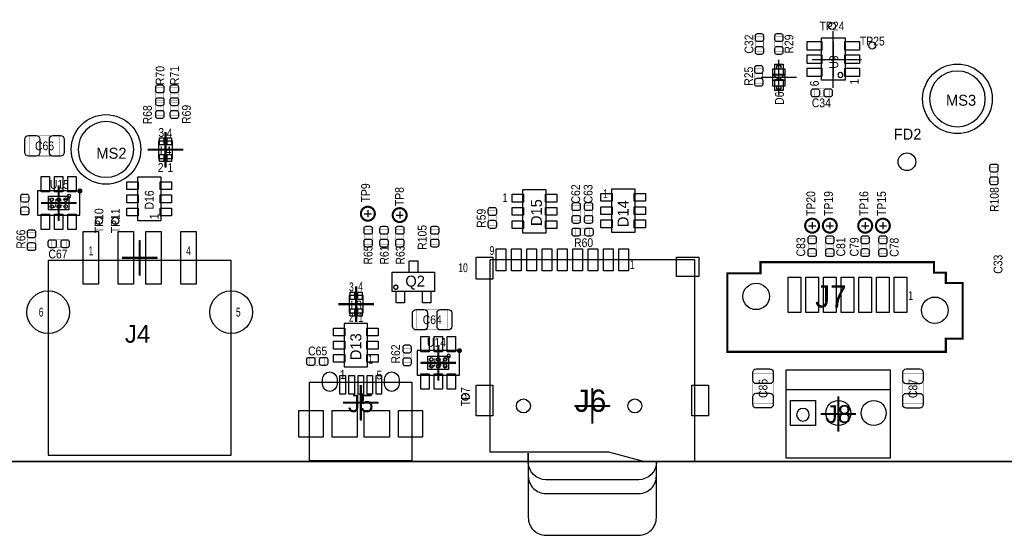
# Model space of a CAD drawing. Extents: x -1 to 170, y -5 to 90.
# Tile 3 of 9: x 58 to 129, y -5 to 32. Entities that reach past the tile are written whole.
import ezdxf
from ezdxf.enums import TextEntityAlignment as Align

# ---------------------------------------------------------------- set-up
doc = ezdxf.new("R2010")
doc.units = 0
for name, color, linetype in [('BG_OUTLINE', 3, 'CONTINUOUS'), ('PG_ASSEMBLY_TOP', 140, 'CONTINUOUS'), ('PG_BODY_CENTER', 211, 'CONTINUOUS'), ('PIN_BOTTOM', 2, 'CONTINUOUS'), ('PIN_TOP', 160, 'CONTINUOUS'), ('RD_ASSEMBLY_TOP', 140, 'CONTINUOUS')]:
    doc.layers.add(name, color=color, linetype=linetype)

msp = doc.modelspace()

# ---------------------------------------------------------------- linework, layer by layer
at = {"layer": 'BG_OUTLINE'}
msp.add_lwpolyline([(0, 89.662), (169.926, 89.662), (169.926, 78.882748), (164.405818, 78.882748), (164.406072, 78.882748, 0.414139), (163.40582, 77.88275), (163.40582, 77.125068, 0.414205), (164.405818, 76.12507), (164.405564, 76.124816), (169.926, 76.12507), (169.926, 50.868072), (164.405818, 50.868072, 0.414212), (163.40582, 49.868074), (163.40582, 49.110392, 0.414205), (164.405818, 48.110394), (169.926, 48.110394), (169.926, 0), (0, 0)], format="xyb", dxfattribs=at)
msp.add_lwpolyline([(0, 0), (169.926, 0)], dxfattribs=at)
at = {"layer": 'PG_ASSEMBLY_TOP'}
for points, const_width in [([(111.481108, 29.470096), (110.921292, 29.470096), (110.921292, 30.530292), (111.481108, 30.530292), (111.481108, 29.470096)], 0.024892), ([(112.318292, 30.530292), (112.878108, 30.530292), (112.878108, 29.470096), (112.318292, 29.470096), (112.318292, 30.530292)], 0.024892), ([(111.433102, 27.181302), (110.873286, 27.181302), (110.873286, 28.241498), (111.433102, 28.241498), (111.433102, 27.181302)], 0.024892), ([(67.868292, 26.844498), (68.428108, 26.844498), (68.428108, 25.784302), (67.868292, 25.784302), (67.868292, 26.844498)], 0.024892), ([(68.909692, 26.844498), (69.469508, 26.844498), (69.469508, 25.784302), (68.909692, 25.784302), (68.909692, 26.844498)], 0.024892), ([(115.144296, 26.212292), (115.144296, 26.772108), (116.204492, 26.772108), (116.204492, 26.212292), (115.144296, 26.212292)], 0.024892), ([(67.868292, 25.92451), (68.428108, 25.92451), (68.428108, 24.864314), (67.868292, 24.864314), (67.868292, 25.92451)], 0.024892), ([(68.909692, 25.92451), (69.469508, 25.92451), (69.469508, 24.864314), (68.909692, 24.864314), (68.909692, 25.92451)], 0.024892), ([(58.767726, 21.952204), (58.767726, 23.412196), (60.967874, 23.412196), (60.967874, 21.952204), (58.767726, 21.952204)], 0.024892), ([(127.761492, 21.154898), (128.321308, 21.154898), (128.321308, 20.094702), (127.761492, 20.094702), (127.761492, 21.154898)], 0.024892), ([(58.725308, 17.935702), (58.165492, 17.935702), (58.165492, 18.995898), (58.725308, 18.995898), (58.725308, 17.935702)], 0.024892), ([(98.323908, 17.326102), (97.764092, 17.326102), (97.764092, 18.386298), (98.323908, 18.386298), (98.323908, 17.326102)], 0.024892), ([(99.212908, 17.326102), (98.653092, 17.326102), (98.653092, 18.386298), (99.212908, 18.386298), (99.212908, 17.326102)], 0.024892), ([(92.304108, 16.970502), (91.744292, 16.970502), (91.744292, 18.030698), (92.304108, 18.030698), (92.304108, 16.970502)], 0.024892), ([(58.648092, 16.430498), (59.207908, 16.430498), (59.207908, 15.370302), (58.648092, 15.370302), (58.648092, 16.430498)], 0.024892), ([(82.828892, 16.684498), (83.388708, 16.684498), (83.388708, 15.624302), (82.828892, 15.624302), (82.828892, 16.684498)], 0.024892), ([(84.522564, 15.624302), (83.962748, 15.624302), (83.962748, 16.684498), (84.522564, 16.684498), (84.522564, 15.624302)], 0.024892), ([(85.096604, 16.684498), (85.65642, 16.684498), (85.65642, 15.624302), (85.096604, 15.624302), (85.096604, 16.684498)], 0.024892), ([(88.163908, 15.624302), (87.604092, 15.624302), (87.604092, 16.684498), (88.163908, 16.684498), (88.163908, 15.624302)], 0.024892), ([(99.031298, 16.764508), (99.031298, 16.204692), (97.971102, 16.204692), (97.971102, 16.764508), (99.031298, 16.764508)], 0.024892), ([(61.413898, 15.926308), (61.413898, 15.366492), (60.353702, 15.366492), (60.353702, 15.926308), (61.413898, 15.926308)], 0.024892), ([(114.705892, 15.998698), (115.265708, 15.998698), (115.265708, 14.938502), (114.705892, 14.938502), (114.705892, 15.998698)], 0.024892), ([(115.975892, 15.998698), (116.535708, 15.998698), (116.535708, 14.938502), (115.975892, 14.938502), (115.975892, 15.998698)], 0.024892), ([(118.515892, 15.998698), (119.075708, 15.998698), (119.075708, 14.938502), (118.515892, 14.938502), (118.515892, 15.998698)], 0.024892), ([(119.785892, 15.998698), (120.345708, 15.998698), (120.345708, 14.938502), (119.785892, 14.938502), (119.785892, 15.998698)], 0.024892), ([(108.895896, 13.523468), (111.275876, 13.523468), (111.275876, 14.323314), (123.735846, 14.323314), (123.735846, 13.573506), (124.58573, 13.573506), (124.58573, 12.823444), (125.795786, 12.823444), (125.795786, 8.823452), (124.58573, 8.823452), (124.58573, 7.873492), (108.895896, 7.873492), (108.895896, 13.523468)], 0.1524), ([(88.806274, 10.915396), (88.806274, 9.455404), (86.606126, 9.455404), (86.606126, 10.915396), (88.806274, 10.915396)], 0.024892), ([(86.182708, 7.089902), (85.622892, 7.089902), (85.622892, 8.150098), (86.182708, 8.150098), (86.182708, 7.089902)], 0.024892), ([(79.981298, 7.468108), (79.981298, 6.908292), (78.921102, 6.908292), (78.921102, 7.468108), (79.981298, 7.468108)], 0.024892), ([(112.190276, 4.146804), (110.730284, 4.146804), (110.730284, 6.346952), (112.190276, 6.346952), (112.190276, 4.146804)], 0.024892), ([(122.955304, 4.138422), (121.495312, 4.138422), (121.495312, 6.33857), (122.955304, 6.33857), (122.955304, 4.138422)], 0.024892)]:
    msp.add_lwpolyline(points, dxfattribs=dict(at, const_width=const_width))
for points in [[(115.65509, 27.39136), (115.65509, 30.43936), (117.35689, 30.43936), (117.35689, 27.39136), (115.65509, 27.39136)], [(112.768126, 28.425902), (112.428274, 28.425902), (112.428274, 28.226004), (112.768126, 28.226004), (112.768126, 28.425902)], [(112.173258, 26.975816), (112.173258, 28.226004), (113.023142, 28.226004), (113.023142, 26.975816), (112.173258, 26.975816)], [(112.19815, 27.800808), (112.5982, 27.401012), (112.99825, 27.800808), (112.19815, 27.800808)], [(112.19815, 27.401012), (112.99825, 27.401012)], [(112.768126, 26.975816), (112.428274, 26.975816), (112.428274, 26.775918), (112.768126, 26.775918), (112.768126, 26.975816)], [(69.05498, 23.02764), (68.05422, 23.02764), (68.05422, 21.77796), (69.05498, 21.77796), (69.05498, 23.02764)], [(66.53784, 20.4216), (66.53784, 17.3228), (68.23456, 17.3228), (68.23456, 20.4216), (66.53784, 20.4216)], [(62.408816, 19.44243), (59.358784, 19.44243), (59.358784, 17.69237), (62.408816, 17.69237), (62.408816, 19.44243)], [(95.89516, 16.423894), (95.89516, 19.522694), (94.19844, 19.522694), (94.19844, 16.423894), (95.89516, 16.423894)], [(102.27056, 16.475456), (102.27056, 19.574256), (100.57384, 19.574256), (100.57384, 16.475456), (102.27056, 16.475456)], [(60.12434, 0.448564), (73.27646, 0.448564), (73.27646, 14.449044), (60.12434, 14.449044), (60.12434, 0.448564)], [(91.852496, 0.68834), (100.353876, 0.6985), (102.942136, -0.00254), (106.554016, -0.0127), (106.554016, 14.48816), (91.852496, 14.48816), (91.852496, 0.68834)], [(82.74558, 11.92784), (81.74482, 11.92784), (81.74482, 10.67816), (82.74558, 10.67816), (82.74558, 11.92784)], [(81.37144, 9.906), (81.37144, 6.8072), (83.06816, 6.8072), (83.06816, 9.906), (81.37144, 9.906)], [(89.663016, 7.96163), (86.612984, 7.96163), (86.612984, 6.21157), (89.663016, 6.21157), (89.663016, 7.96163)], [(113.1316, 6.5786), (120.5992, 6.5786), (120.5992, 0.2286), (113.1316, 0.2286), (113.1316, 6.5786)], [(78.875382, 0.071374), (86.275418, 0.071374), (86.275418, 5.671312), (78.875382, 5.671312), (78.875382, 0.071374)], [(113.1316, 5.1816), (120.5992, 5.1816)], [(103.803196, -2.3114), (103.803196, -0.11176)]]:
    msp.add_lwpolyline(points, dxfattribs=at)
for points in [[(117.193568, 27.77236, 1), (116.834412, 27.77236, 1), (117.193568, 27.77236)], [(61.754766, 19.057366, 1), (61.492638, 19.057366, 1), (61.754766, 19.057366)], [(89.008966, 7.576566, 1), (88.746838, 7.576566, 1), (89.008966, 7.576566)], [(114.783362, 3.3528, 1), (113.867438, 3.3528, 1), (114.783362, 3.3528)], [(94.603316, 0.58674), (94.603316, -4.04114, 0.414386), (95.873316, -5.31114), (102.533196, -5.31114, 0.414386), (103.803196, -4.04114), (103.803196, -2.3114)], [(94.603316, 0.58674), (94.603316, -1.0414, 0.414346), (95.873316, -2.3114), (102.533196, -2.3114, 0.414346), (103.803196, -1.0414), (103.803196, -0.11176)], [(103.803196, -0.11176), (103.803196, -0.04318, -0.414072), (102.533196, -1.31318), (95.873316, -1.31318, -0.414072), (94.603316, -0.04318), (94.603316, 0.58674)]]:
    msp.add_lwpolyline(points, format="xyb", dxfattribs=at)
for points in [[(127.417576, 26.05786, 1), (123.417584, 26.05786, 1)], [(66.279776, 22.42566, 1), (62.279784, 22.42566, 1)]]:
    msp.add_lwpolyline(points, format="xyb", close=True, dxfattribs=at)
for points, const_width in [([(62.510416, 19.44243, 1), (62.307216, 19.44243, 1), (62.510416, 19.44243)], 0.1524), ([(83.583526, 17.8054, 1), (82.583274, 17.8054, 1), (83.583526, 17.8054)], 0.151892), ([(85.869526, 17.7038, 1), (84.869274, 17.7038, 1), (85.869526, 17.7038)], 0.151892), ([(115.485926, 16.944594, 1), (114.485674, 16.944594, 1), (115.485926, 16.944594)], 0.151892), ([(116.755926, 16.944594, 1), (115.755674, 16.944594, 1), (116.755926, 16.944594)], 0.151892), ([(119.295926, 16.944594, 1), (118.295674, 16.944594, 1), (119.295926, 16.944594)], 0.151892), ([(120.565926, 16.944594, 1), (119.565674, 16.944594, 1), (120.565926, 16.944594)], 0.151892), ([(85.238082, 12.5222, 1), (84.941918, 12.5222, 1), (85.238082, 12.5222)], 0.1016), ([(89.764616, 7.96163, 1), (89.561416, 7.96163, 1), (89.764616, 7.96163)], 0.1524)]:
    msp.add_lwpolyline(points, format="xyb", dxfattribs=dict(at, const_width=const_width))
for points in [[(60.143898, 19.057366), (61.623702, 19.057366), (61.623702, 18.077434), (60.143898, 18.077434)], [(84.840064, 12.203176), (84.840064, 13.603224), (87.879936, 13.603224), (87.879936, 12.203176)], [(87.398098, 7.576566), (88.877902, 7.576566), (88.877902, 6.596634), (87.398098, 6.596634)]]:
    msp.add_lwpolyline(points, close=True, dxfattribs=at)
at = {"layer": 'PG_BODY_CENTER'}
for points in [[(116.50599, 26.858722), (116.50599, 30.922722)], [(116.50599, 27.112722), (116.50599, 30.414722)], [(116.50599, 30.160722), (116.50599, 27.620722)], [(112.5982, 26.33091), (112.5982, 28.87091)], [(114.98199, 28.890722), (118.53799, 28.890722)], [(113.8682, 27.60091), (111.3282, 27.60091)], [(68.5546, 23.6728), (68.5546, 21.1328)], [(69.8246, 22.4028), (67.2846, 22.4028)], [(60.8838, 19.8374), (60.8838, 17.2974)], [(62.1538, 18.5674), (59.6138, 18.5674)], [(82.8294, 17.8054), (83.3374, 17.8054)], [(83.0834, 18.0594), (83.0834, 17.5514)], [(85.1154, 17.7038), (85.6234, 17.7038)], [(85.3694, 17.9578), (85.3694, 17.4498)], [(114.9858, 17.198594), (114.9858, 16.690594)], [(116.2558, 17.198594), (116.2558, 16.690594)], [(118.7958, 17.198594), (118.7958, 16.690594)], [(120.0658, 17.198594), (120.0658, 16.690594)], [(114.7318, 16.944594), (115.2398, 16.944594)], [(116.0018, 16.944594), (116.5098, 16.944594)], [(118.5418, 16.944594), (119.0498, 16.944594)], [(119.8118, 16.944594), (120.3198, 16.944594)], [(66.7004, 13.359384), (66.7004, 15.899384)], [(65.4304, 14.629384), (67.9704, 14.629384)], [(82.2452, 12.573), (82.2452, 10.033)], [(83.5152, 11.303), (80.9752, 11.303)], [(88.138, 8.3566), (88.138, 5.8166)], [(89.408, 7.0866), (86.868, 7.0866)], [(82.5754, 2.9464), (82.5754, 5.4864)], [(99.203256, 2.7178), (99.203256, 5.2578)], [(81.3054, 4.2164), (83.8454, 4.2164)], [(97.933256, 3.9878), (100.473256, 3.9878)]]:
    msp.add_lwpolyline(points, dxfattribs=at)
at = {"layer": 'PG_BODY_CENTER', "const_width": 0.1524}
for points in [[(68.5546, 23.6728), (68.5546, 21.1328)], [(69.8246, 22.4028), (67.2846, 22.4028)], [(60.8838, 19.8374), (60.8838, 17.2974)], [(62.1538, 18.5674), (59.6138, 18.5674)], [(66.7004, 13.359384), (66.7004, 15.899384)], [(65.4304, 14.629384), (67.9704, 14.629384)], [(82.2452, 12.573), (82.2452, 10.033)], [(83.5152, 11.303), (80.9752, 11.303)], [(88.138, 8.3566), (88.138, 5.8166)], [(89.408, 7.0866), (86.868, 7.0866)], [(82.5754, 2.9464), (82.5754, 5.4864)], [(99.203256, 2.7178), (99.203256, 5.2578)], [(81.3054, 4.2164), (83.8454, 4.2164)], [(116.8654, 2.1336), (116.8654, 4.6736)], [(97.933256, 3.9878), (100.473256, 3.9878)], [(115.5954, 3.4036), (118.1354, 3.4036)]]:
    msp.add_lwpolyline(points, dxfattribs=at)
at = {"layer": 'PIN_BOTTOM'}
for points in [[(80.87487, 5.90677), (80.87487, 5.55625, -1), (79.82585, 5.55625), (79.82585, 5.90677, -1)], [(85.32495, 5.90677), (85.32495, 5.55625, -1), (84.27593, 5.55625), (84.27593, 5.90677, -1)]]:
    msp.add_lwpolyline(points, format="xyb", close=True, dxfattribs=at)
for points in [[(113.4237, 2.5781), (113.4237, 4.3815), (115.2271, 4.3815), (115.2271, 2.5781)], [(78.13548, 3.65125), (79.86522, 3.65125), (79.86522, 1.75133), (78.13548, 1.75133)], [(85.28558, 3.65125), (87.01532, 3.65125), (87.01532, 1.75133), (85.28558, 1.75133)]]:
    msp.add_lwpolyline(points, close=True, dxfattribs=at)
for centre, radius in [((125.41758, 26.05786), 2.499995), ((64.27978, 22.42566), 2.499995), ((110.965742, 11.863324), 0.9525), ((60.12942, 10.730484), 1.5367), ((73.27138, 10.730484), 1.5367), ((123.79579, 10.863326), 0.9525), ((94.252796, 3.9878), 0.50038), ((102.253796, 3.9878), 0.50038), ((116.8654, 3.4798), 0.9017), ((119.4054, 3.4798), 0.9017)]:
    msp.add_circle(centre, radius, dxfattribs=at)
at = {"layer": 'PIN_TOP'}
for points in [[(111.491268, 30.600142), (111.491268, 30.320234, -0.414846), (111.341154, 30.17012), (111.061246, 30.17012, -0.414846), (110.911132, 30.320234), (110.911132, 30.600142, -0.414846), (111.061246, 30.750256), (111.341154, 30.750256, -0.414846)], [(112.888268, 30.600142), (112.888268, 30.320234, -0.414846), (112.738154, 30.17012), (112.458246, 30.17012, -0.414846), (112.308132, 30.320234), (112.308132, 30.600142, -0.414846), (112.458246, 30.750256), (112.738154, 30.750256, -0.414846)], [(110.911132, 29.400246), (110.911132, 29.680154, -0.414846), (111.061246, 29.830268), (111.341154, 29.830268, -0.414846), (111.491268, 29.680154), (111.491268, 29.400246, -0.414846), (111.341154, 29.250132), (111.061246, 29.250132, -0.414846)], [(112.308132, 29.400246), (112.308132, 29.680154, -0.414846), (112.458246, 29.830268), (112.738154, 29.830268, -0.414846), (112.888268, 29.680154), (112.888268, 29.400246, -0.414846), (112.738154, 29.250132), (112.458246, 29.250132, -0.414846)], [(111.443262, 28.311348), (111.443262, 28.03144, -0.414846), (111.293148, 27.881326), (111.01324, 27.881326, -0.414846), (110.863126, 28.03144), (110.863126, 28.311348, -0.414846), (111.01324, 28.461462), (111.293148, 28.461462, -0.414846)], [(68.438268, 26.914348), (68.438268, 26.63444, -0.414846), (68.288154, 26.484326), (68.008246, 26.484326, -0.414846), (67.858132, 26.63444), (67.858132, 26.914348, -0.414846), (68.008246, 27.064462), (68.288154, 27.064462, -0.414846)], [(69.479668, 26.914348), (69.479668, 26.63444, -0.414846), (69.329554, 26.484326), (69.049646, 26.484326, -0.414846), (68.899532, 26.63444), (68.899532, 26.914348, -0.414846), (69.049646, 27.064462), (69.329554, 27.064462, -0.414846)], [(110.863126, 27.111452), (110.863126, 27.39136, -0.414846), (111.01324, 27.541474), (111.293148, 27.541474, -0.414846), (111.443262, 27.39136), (111.443262, 27.111452, -0.414846), (111.293148, 26.961338), (111.01324, 26.961338, -0.414846)], [(115.074446, 26.782268), (115.354354, 26.782268, -0.414846), (115.504468, 26.632154), (115.504468, 26.352246, -0.414846), (115.354354, 26.202132), (115.074446, 26.202132, -0.414846), (114.924332, 26.352246), (114.924332, 26.632154, -0.414846)], [(116.274342, 26.202132), (115.994434, 26.202132, -0.414846), (115.84432, 26.352246), (115.84432, 26.632154, -0.414846), (115.994434, 26.782268), (116.274342, 26.782268, -0.414846), (116.424456, 26.632154), (116.424456, 26.352246, -0.414846)], [(67.858132, 25.714452), (67.858132, 25.99436, -0.414846), (68.008246, 26.144474), (68.288154, 26.144474, -0.414846), (68.438268, 25.99436), (68.438268, 25.714452, -0.414846), (68.288154, 25.564338), (68.008246, 25.564338, -0.414846)], [(68.438268, 25.99436), (68.438268, 25.714452, -0.414846), (68.288154, 25.564338), (68.008246, 25.564338, -0.414846), (67.858132, 25.714452), (67.858132, 25.99436, -0.414846), (68.008246, 26.144474), (68.288154, 26.144474, -0.414846)], [(68.899532, 25.714452), (68.899532, 25.99436, -0.414846), (69.049646, 26.144474), (69.329554, 26.144474, -0.414846), (69.479668, 25.99436), (69.479668, 25.714452, -0.414846), (69.329554, 25.564338), (69.049646, 25.564338, -0.414846)], [(69.479668, 25.99436), (69.479668, 25.714452, -0.414846), (69.329554, 25.564338), (69.049646, 25.564338, -0.414846), (68.899532, 25.714452), (68.899532, 25.99436, -0.414846), (69.049646, 26.144474), (69.329554, 26.144474, -0.414846)], [(67.858132, 24.794464), (67.858132, 25.074372, -0.414846), (68.008246, 25.224486), (68.288154, 25.224486, -0.414846), (68.438268, 25.074372), (68.438268, 24.794464, -0.414846), (68.288154, 24.64435), (68.008246, 24.64435, -0.414846)], [(68.899532, 24.794464), (68.899532, 25.074372, -0.414846), (69.049646, 25.224486), (69.329554, 25.224486, -0.414846), (69.479668, 25.074372), (69.479668, 24.794464, -0.414846), (69.329554, 24.64435), (69.049646, 24.64435, -0.414846)], [(58.712862, 23.417276), (59.272678, 23.417276, -0.414709), (59.522868, 23.167086), (59.522868, 22.197314, -0.414709), (59.272678, 21.947124), (58.712862, 21.947124, -0.414709), (58.462672, 22.197314), (58.462672, 23.167086, -0.414709)], [(61.022738, 21.947124), (60.462922, 21.947124, -0.414709), (60.212732, 22.197314), (60.212732, 23.167086, -0.414709), (60.462922, 23.417276), (61.022738, 23.417276, -0.414709), (61.272928, 23.167086), (61.272928, 22.197314, -0.414709)], [(128.331468, 21.224748), (128.331468, 20.94484, -0.414846), (128.181354, 20.794726), (127.901446, 20.794726, -0.414846), (127.751332, 20.94484), (127.751332, 21.224748, -0.414846), (127.901446, 21.374862), (128.181354, 21.374862, -0.414846)], [(127.751332, 20.024852), (127.751332, 20.30476, -0.414846), (127.901446, 20.454874), (128.181354, 20.454874, -0.414846), (128.331468, 20.30476), (128.331468, 20.024852, -0.414846), (128.181354, 19.874738), (127.901446, 19.874738, -0.414846)], [(58.735468, 19.065748), (58.735468, 18.78584, -0.414846), (58.585354, 18.635726), (58.305446, 18.635726, -0.414846), (58.155332, 18.78584), (58.155332, 19.065748, -0.414846), (58.305446, 19.215862), (58.585354, 19.215862, -0.414846)], [(98.334068, 18.456148), (98.334068, 18.17624, -0.414846), (98.183954, 18.026126), (97.904046, 18.026126, -0.414846), (97.753932, 18.17624), (97.753932, 18.456148, -0.414846), (97.904046, 18.606262), (98.183954, 18.606262, -0.414846)], [(99.223068, 18.456148), (99.223068, 18.17624, -0.414846), (99.072954, 18.026126), (98.793046, 18.026126, -0.414846), (98.642932, 18.17624), (98.642932, 18.456148, -0.414846), (98.793046, 18.606262), (99.072954, 18.606262, -0.414846)], [(58.155332, 17.865852), (58.155332, 18.14576, -0.414846), (58.305446, 18.295874), (58.585354, 18.295874, -0.414846), (58.735468, 18.14576), (58.735468, 17.865852, -0.414846), (58.585354, 17.715738), (58.305446, 17.715738, -0.414846)], [(92.314268, 18.100548), (92.314268, 17.82064, -0.414846), (92.164154, 17.670526), (91.884246, 17.670526, -0.414846), (91.734132, 17.82064), (91.734132, 18.100548, -0.414846), (91.884246, 18.250662), (92.164154, 18.250662, -0.414846)], [(97.753932, 17.256252), (97.753932, 17.53616, -0.414846), (97.904046, 17.686274), (98.183954, 17.686274, -0.414846), (98.334068, 17.53616), (98.334068, 17.256252, -0.414846), (98.183954, 17.106138), (97.904046, 17.106138, -0.414846)], [(98.642932, 17.256252), (98.642932, 17.53616, -0.414846), (98.793046, 17.686274), (99.072954, 17.686274, -0.414846), (99.223068, 17.53616), (99.223068, 17.256252, -0.414846), (99.072954, 17.106138), (98.793046, 17.106138, -0.414846)], [(91.734132, 16.900652), (91.734132, 17.18056, -0.414846), (91.884246, 17.330674), (92.164154, 17.330674, -0.414846), (92.314268, 17.18056), (92.314268, 16.900652, -0.414846), (92.164154, 16.750538), (91.884246, 16.750538, -0.414846)], [(59.218068, 16.500348), (59.218068, 16.22044, -0.414846), (59.067954, 16.070326), (58.788046, 16.070326, -0.414846), (58.637932, 16.22044), (58.637932, 16.500348, -0.414846), (58.788046, 16.650462), (59.067954, 16.650462, -0.414846)], [(83.398868, 16.754348), (83.398868, 16.47444, -0.414846), (83.248754, 16.324326), (82.968846, 16.324326, -0.414846), (82.818732, 16.47444), (82.818732, 16.754348, -0.414846), (82.968846, 16.904462), (83.248754, 16.904462, -0.414846)], [(84.532724, 16.754348), (84.532724, 16.47444, -0.414846), (84.38261, 16.324326), (84.102702, 16.324326, -0.414846), (83.952588, 16.47444), (83.952588, 16.754348, -0.414846), (84.102702, 16.904462), (84.38261, 16.904462, -0.414846)], [(85.66658, 16.754348), (85.66658, 16.47444, -0.414846), (85.516466, 16.324326), (85.236558, 16.324326, -0.414846), (85.086444, 16.47444), (85.086444, 16.754348, -0.414846), (85.236558, 16.904462), (85.516466, 16.904462, -0.414846)], [(88.174068, 16.754348), (88.174068, 16.47444, -0.414846), (88.023954, 16.324326), (87.744046, 16.324326, -0.414846), (87.593932, 16.47444), (87.593932, 16.754348, -0.414846), (87.744046, 16.904462), (88.023954, 16.904462, -0.414846)], [(97.901252, 16.774668), (98.18116, 16.774668, -0.414846), (98.331274, 16.624554), (98.331274, 16.344646, -0.414846), (98.18116, 16.194532), (97.901252, 16.194532, -0.414846), (97.751138, 16.344646), (97.751138, 16.624554, -0.414846)], [(99.101148, 16.194532), (98.82124, 16.194532, -0.414846), (98.671126, 16.344646), (98.671126, 16.624554, -0.414846), (98.82124, 16.774668), (99.101148, 16.774668, -0.414846), (99.251262, 16.624554), (99.251262, 16.344646, -0.414846)], [(58.637932, 15.300452), (58.637932, 15.58036, -0.414846), (58.788046, 15.730474), (59.067954, 15.730474, -0.414846), (59.218068, 15.58036), (59.218068, 15.300452, -0.414846), (59.067954, 15.150338), (58.788046, 15.150338, -0.414846)], [(60.283852, 15.936468), (60.56376, 15.936468, -0.414846), (60.713874, 15.786354), (60.713874, 15.506446, -0.414846), (60.56376, 15.356332), (60.283852, 15.356332, -0.414846), (60.133738, 15.506446), (60.133738, 15.786354, -0.414846)], [(61.483748, 15.356332), (61.20384, 15.356332, -0.414846), (61.053726, 15.506446), (61.053726, 15.786354, -0.414846), (61.20384, 15.936468), (61.483748, 15.936468, -0.414846), (61.633862, 15.786354), (61.633862, 15.506446, -0.414846)], [(82.818732, 15.554452), (82.818732, 15.83436, -0.414846), (82.968846, 15.984474), (83.248754, 15.984474, -0.414846), (83.398868, 15.83436), (83.398868, 15.554452, -0.414846), (83.248754, 15.404338), (82.968846, 15.404338, -0.414846)], [(83.952588, 15.554452), (83.952588, 15.83436, -0.414846), (84.102702, 15.984474), (84.38261, 15.984474, -0.414846), (84.532724, 15.83436), (84.532724, 15.554452, -0.414846), (84.38261, 15.404338), (84.102702, 15.404338, -0.414846)], [(85.086444, 15.554452), (85.086444, 15.83436, -0.414846), (85.236558, 15.984474), (85.516466, 15.984474, -0.414846), (85.66658, 15.83436), (85.66658, 15.554452, -0.414846), (85.516466, 15.404338), (85.236558, 15.404338, -0.414846)], [(87.593932, 15.554452), (87.593932, 15.83436, -0.414846), (87.744046, 15.984474), (88.023954, 15.984474, -0.414846), (88.174068, 15.83436), (88.174068, 15.554452, -0.414846), (88.023954, 15.404338), (87.744046, 15.404338, -0.414846)], [(115.275868, 16.068548), (115.275868, 15.78864, -0.414846), (115.125754, 15.638526), (114.845846, 15.638526, -0.414846), (114.695732, 15.78864), (114.695732, 16.068548, -0.414846), (114.845846, 16.218662), (115.125754, 16.218662, -0.414846)], [(116.545868, 16.068548), (116.545868, 15.78864, -0.414846), (116.395754, 15.638526), (116.115846, 15.638526, -0.414846), (115.965732, 15.78864), (115.965732, 16.068548, -0.414846), (116.115846, 16.218662), (116.395754, 16.218662, -0.414846)], [(119.085868, 16.068548), (119.085868, 15.78864, -0.414846), (118.935754, 15.638526), (118.655846, 15.638526, -0.414846), (118.505732, 15.78864), (118.505732, 16.068548, -0.414846), (118.655846, 16.218662), (118.935754, 16.218662, -0.414846)], [(120.355868, 16.068548), (120.355868, 15.78864, -0.414846), (120.205754, 15.638526), (119.925846, 15.638526, -0.414846), (119.775732, 15.78864), (119.775732, 16.068548, -0.414846), (119.925846, 16.218662), (120.205754, 16.218662, -0.414846)], [(114.695732, 14.868652), (114.695732, 15.14856, -0.414846), (114.845846, 15.298674), (115.125754, 15.298674, -0.414846), (115.275868, 15.14856), (115.275868, 14.868652, -0.414846), (115.125754, 14.718538), (114.845846, 14.718538, -0.414846)], [(115.965732, 14.868652), (115.965732, 15.14856, -0.414846), (116.115846, 15.298674), (116.395754, 15.298674, -0.414846), (116.545868, 15.14856), (116.545868, 14.868652, -0.414846), (116.395754, 14.718538), (116.115846, 14.718538, -0.414846)], [(118.505732, 14.868652), (118.505732, 15.14856, -0.414846), (118.655846, 15.298674), (118.935754, 15.298674, -0.414846), (119.085868, 15.14856), (119.085868, 14.868652, -0.414846), (118.935754, 14.718538), (118.655846, 14.718538, -0.414846)], [(119.775732, 14.868652), (119.775732, 15.14856, -0.414846), (119.925846, 15.298674), (120.205754, 15.298674, -0.414846), (120.355868, 15.14856), (120.355868, 14.868652, -0.414846), (120.205754, 14.718538), (119.925846, 14.718538, -0.414846)], [(86.551262, 10.920476), (87.111078, 10.920476, -0.414709), (87.361268, 10.670286), (87.361268, 9.700514, -0.414709), (87.111078, 9.450324), (86.551262, 9.450324, -0.414709), (86.301072, 9.700514), (86.301072, 10.670286, -0.414709)], [(88.861138, 9.450324), (88.301322, 9.450324, -0.414709), (88.051132, 9.700514), (88.051132, 10.670286, -0.414709), (88.301322, 10.920476), (88.861138, 10.920476, -0.414709), (89.111328, 10.670286), (89.111328, 9.700514, -0.414709)], [(86.192868, 8.219948), (86.192868, 7.94004, -0.414846), (86.042754, 7.789926), (85.762846, 7.789926, -0.414846), (85.612732, 7.94004), (85.612732, 8.219948, -0.414846), (85.762846, 8.370062), (86.042754, 8.370062, -0.414846)], [(78.851252, 7.478268), (79.13116, 7.478268, -0.414846), (79.281274, 7.328154), (79.281274, 7.048246, -0.414846), (79.13116, 6.898132), (78.851252, 6.898132, -0.414846), (78.701138, 7.048246), (78.701138, 7.328154, -0.414846)], [(80.051148, 6.898132), (79.77124, 6.898132, -0.414846), (79.621126, 7.048246), (79.621126, 7.328154, -0.414846), (79.77124, 7.478268), (80.051148, 7.478268, -0.414846), (80.201262, 7.328154), (80.201262, 7.048246, -0.414846)], [(85.612732, 7.020052), (85.612732, 7.29996, -0.414846), (85.762846, 7.450074), (86.042754, 7.450074, -0.414846), (86.192868, 7.29996), (86.192868, 7.020052, -0.414846), (86.042754, 6.869938), (85.762846, 6.869938, -0.414846)], [(80.87487, 5.90677), (80.87487, 5.55625, -1), (79.82585, 5.55625), (79.82585, 5.90677, -1)], [(85.32495, 5.90677), (85.32495, 5.55625, -1), (84.27593, 5.55625), (84.27593, 5.90677, -1)], [(112.195356, 6.401816), (112.195356, 5.842, -0.414709), (111.945166, 5.59181), (110.975394, 5.59181, -0.414709), (110.725204, 5.842), (110.725204, 6.401816, -0.414709), (110.975394, 6.652006), (111.945166, 6.652006, -0.414709)], [(122.960384, 6.393434), (122.960384, 5.833618, -0.414709), (122.710194, 5.583428), (121.740422, 5.583428, -0.414709), (121.490232, 5.833618), (121.490232, 6.393434, -0.414709), (121.740422, 6.643624), (122.710194, 6.643624, -0.414709)], [(110.725204, 4.09194), (110.725204, 4.651756, -0.414709), (110.975394, 4.901946), (111.945166, 4.901946, -0.414709), (112.195356, 4.651756), (112.195356, 4.09194, -0.414709), (111.945166, 3.84175), (110.975394, 3.84175, -0.414709)], [(121.490232, 4.083558), (121.490232, 4.643374, -0.414709), (121.740422, 4.893564), (122.710194, 4.893564, -0.414709), (122.960384, 4.643374), (122.960384, 4.083558, -0.414709), (122.710194, 3.833368), (121.740422, 3.833368, -0.414709)]]:
    msp.add_lwpolyline(points, format="xyb", close=True, dxfattribs=at)
for points in [[(115.67668, 30.17012), (115.67668, 29.56052), (114.63528, 29.56052), (114.63528, 30.17012)], [(118.3767, 30.17012), (118.3767, 29.56052), (117.3353, 29.56052), (117.3353, 30.17012)], [(115.67668, 29.22016), (115.67668, 28.61056), (114.63528, 28.61056), (114.63528, 29.22016)], [(118.3767, 29.22016), (118.3767, 28.61056), (117.3353, 28.61056), (117.3353, 29.22016)], [(112.898174, 27.75077), (112.298226, 27.75077), (112.298226, 28.55087), (112.898174, 28.55087)], [(115.67668, 28.2702), (115.67668, 27.6606), (114.63528, 27.6606), (114.63528, 28.2702)], [(118.3767, 28.2702), (118.3767, 27.6606), (117.3353, 27.6606), (117.3353, 28.2702)], [(112.898174, 26.65095), (112.298226, 26.65095), (112.298226, 27.45105), (112.898174, 27.45105)], [(68.43268, 23.25624), (68.43268, 22.74824), (68.12788, 22.74824), (68.12788, 23.25624)], [(68.98132, 23.25624), (68.98132, 22.74824), (68.67652, 22.74824), (68.67652, 23.25624)], [(68.43268, 22.05736), (68.43268, 21.54936), (68.12788, 21.54936), (68.12788, 22.05736)], [(68.98132, 22.05736), (68.98132, 21.54936), (68.67652, 21.54936), (68.67652, 22.05736)], [(60.233814, 20.467447), (60.233814, 19.367373), (59.633866, 19.367373), (59.633866, 20.467447)], [(61.183774, 20.467447), (61.183774, 19.367373), (60.583826, 19.367373), (60.583826, 20.467447)], [(62.133734, 20.467447), (62.133734, 19.367373), (61.533786, 19.367373), (61.533786, 20.467447)], [(66.59372, 19.54276), (65.78092, 19.54276), (65.78092, 20.10156), (66.59372, 20.10156)], [(68.17868, 20.10156), (68.99148, 20.10156), (68.99148, 19.54276), (68.17868, 19.54276)], [(66.59372, 18.5928), (65.78092, 18.5928), (65.78092, 19.1516), (66.59372, 19.1516)], [(68.17868, 19.1516), (68.99148, 19.1516), (68.99148, 18.5928), (68.17868, 18.5928)], [(94.25432, 18.643854), (93.44152, 18.643854), (93.44152, 19.202654), (94.25432, 19.202654)], [(95.83928, 19.202654), (96.65208, 19.202654), (96.65208, 18.643854), (95.83928, 18.643854)], [(100.62972, 18.695416), (99.81692, 18.695416), (99.81692, 19.254216), (100.62972, 19.254216)], [(102.21468, 19.254216), (103.02748, 19.254216), (103.02748, 18.695416), (102.21468, 18.695416)], [(60.233814, 17.767427), (60.233814, 16.667353), (59.633866, 16.667353), (59.633866, 17.767427)], [(61.183774, 17.767427), (61.183774, 16.667353), (60.583826, 16.667353), (60.583826, 17.767427)], [(62.133734, 17.767427), (62.133734, 16.667353), (61.533786, 16.667353), (61.533786, 17.767427)], [(66.59372, 17.64284), (65.78092, 17.64284), (65.78092, 18.20164), (66.59372, 18.20164)], [(68.17868, 18.20164), (68.99148, 18.20164), (68.99148, 17.64284), (68.17868, 17.64284)], [(94.25432, 17.693894), (93.44152, 17.693894), (93.44152, 18.252694), (94.25432, 18.252694)], [(95.83928, 18.252694), (96.65208, 18.252694), (96.65208, 17.693894), (95.83928, 17.693894)], [(100.62972, 17.745456), (99.81692, 17.745456), (99.81692, 18.304256), (100.62972, 18.304256)], [(102.21468, 18.304256), (103.02748, 18.304256), (103.02748, 17.745456), (102.21468, 17.745456)], [(94.25432, 16.743934), (93.44152, 16.743934), (93.44152, 17.302734), (94.25432, 17.302734)], [(95.83928, 17.302734), (96.65208, 17.302734), (96.65208, 16.743934), (95.83928, 16.743934)], [(100.62972, 16.795496), (99.81692, 16.795496), (99.81692, 17.354296), (100.62972, 17.354296)], [(102.21468, 17.354296), (103.02748, 17.354296), (103.02748, 16.795496), (102.21468, 16.795496)], [(62.65037, 12.729464), (62.65037, 16.529304), (63.75019, 16.529304), (63.75019, 12.729464)], [(65.14973, 12.729464), (65.14973, 16.529304), (66.24955, 16.529304), (66.24955, 12.729464)], [(67.15125, 12.729464), (67.15125, 16.529304), (68.25107, 16.529304), (68.25107, 12.729464)], [(69.65061, 12.729464), (69.65061, 16.529304), (70.75043, 16.529304), (70.75043, 12.729464)], [(92.302076, 13.68806), (92.302076, 15.28826), (93.003116, 15.28826), (93.003116, 13.68806)], [(93.401896, 13.68806), (93.401896, 15.28826), (94.102936, 15.28826), (94.102936, 13.68806)], [(94.501716, 13.68806), (94.501716, 15.28826), (95.202756, 15.28826), (95.202756, 13.68806)], [(95.601536, 13.68806), (95.601536, 15.28826), (96.302576, 15.28826), (96.302576, 13.68806)], [(96.703896, 13.68806), (96.703896, 15.28826), (97.404936, 15.28826), (97.404936, 13.68806)], [(97.803716, 13.68806), (97.803716, 15.28826), (98.504756, 15.28826), (98.504756, 13.68806)], [(98.903536, 13.68806), (98.903536, 15.28826), (99.604576, 15.28826), (99.604576, 13.68806)], [(100.003356, 13.68806), (100.003356, 15.28826), (100.704396, 15.28826), (100.704396, 13.68806)], [(101.103176, 13.68806), (101.103176, 15.28826), (101.804216, 15.28826), (101.804216, 13.68806)], [(86.0552, 13.568934), (86.0552, 14.407134), (86.6648, 14.407134), (86.6648, 13.568934)], [(90.854276, 13.08862), (90.854276, 14.68882), (92.053156, 14.68882), (92.053156, 13.08862)], [(105.253536, 14.68755), (106.853736, 14.68755), (106.853736, 13.28801), (105.253536, 13.28801)], [(113.2586, 10.6934), (113.2586, 13.2334), (114.173, 13.2334), (114.173, 10.6934)], [(114.5286, 10.6934), (114.5286, 13.2334), (115.443, 13.2334), (115.443, 10.6934)], [(115.7986, 10.6934), (115.7986, 13.2334), (116.713, 13.2334), (116.713, 10.6934)], [(117.0686, 10.6934), (117.0686, 13.2334), (117.983, 13.2334), (117.983, 10.6934)], [(118.3386, 10.6934), (118.3386, 13.2334), (119.253, 13.2334), (119.253, 10.6934)], [(119.6086, 10.6934), (119.6086, 13.2334), (120.523, 13.2334), (120.523, 10.6934)], [(120.8786, 10.6934), (120.8786, 13.2334), (121.793, 13.2334), (121.793, 10.6934)], [(82.12328, 12.15644), (82.12328, 11.64844), (81.81848, 11.64844), (81.81848, 12.15644)], [(82.67192, 12.15644), (82.67192, 11.64844), (82.36712, 11.64844), (82.36712, 12.15644)], [(85.10524, 11.399266), (85.10524, 12.237466), (85.71484, 12.237466), (85.71484, 11.399266)], [(87.00516, 11.399266), (87.00516, 12.237466), (87.61476, 12.237466), (87.61476, 11.399266)], [(82.12328, 10.95756), (82.12328, 10.44956), (81.81848, 10.44956), (81.81848, 10.95756)], [(82.67192, 10.95756), (82.67192, 10.44956), (82.36712, 10.44956), (82.36712, 10.95756)], [(81.42732, 9.02716), (80.61452, 9.02716), (80.61452, 9.58596), (81.42732, 9.58596)], [(83.01228, 9.58596), (83.82508, 9.58596), (83.82508, 9.02716), (83.01228, 9.02716)], [(81.42732, 8.0772), (80.61452, 8.0772), (80.61452, 8.636), (81.42732, 8.636)], [(83.01228, 8.636), (83.82508, 8.636), (83.82508, 8.0772), (83.01228, 8.0772)], [(87.488014, 8.986647), (87.488014, 7.886573), (86.888066, 7.886573), (86.888066, 8.986647)], [(88.437974, 8.986647), (88.437974, 7.886573), (87.838026, 7.886573), (87.838026, 8.986647)], [(89.387934, 8.986647), (89.387934, 7.886573), (88.787986, 7.886573), (88.787986, 8.986647)], [(81.42732, 7.12724), (80.61452, 7.12724), (80.61452, 7.68604), (81.42732, 7.68604)], [(83.01228, 7.68604), (83.82508, 7.68604), (83.82508, 7.12724), (83.01228, 7.12724)], [(81.076038, 4.832096), (81.076038, 6.180836), (81.474818, 6.180836), (81.474818, 4.832096)], [(81.726024, 4.832096), (81.726024, 6.180836), (82.124804, 6.180836), (82.124804, 4.832096)], [(82.37601, 4.832096), (82.37601, 6.180836), (82.77479, 6.180836), (82.77479, 4.832096)], [(83.025996, 4.832096), (83.025996, 6.180836), (83.424776, 6.180836), (83.424776, 4.832096)], [(83.675982, 4.832096), (83.675982, 6.180836), (84.074762, 6.180836), (84.074762, 4.832096)], [(87.488014, 6.286627), (87.488014, 5.186553), (86.888066, 5.186553), (86.888066, 6.286627)], [(88.437974, 6.286627), (88.437974, 5.186553), (87.838026, 5.186553), (87.838026, 6.286627)], [(89.387934, 6.286627), (89.387934, 5.186553), (88.787986, 5.186553), (88.787986, 6.286627)], [(90.854276, 3.28676), (90.854276, 5.4864), (92.053156, 5.4864), (92.053156, 3.28676)], [(106.353356, 3.28676), (106.353356, 5.4864), (107.552236, 5.4864), (107.552236, 3.28676)], [(113.4237, 2.5781), (113.4237, 4.3815), (115.2271, 4.3815), (115.2271, 2.5781)], [(78.13548, 3.65125), (79.86522, 3.65125), (79.86522, 1.75133), (78.13548, 1.75133)], [(80.524858, 1.75133), (80.524858, 3.65125), (82.325718, 3.65125), (82.325718, 1.75133)], [(82.825082, 1.75133), (82.825082, 3.65125), (84.625942, 3.65125), (84.625942, 1.75133)], [(85.28558, 3.65125), (87.01532, 3.65125), (87.01532, 1.75133), (85.28558, 1.75133)]]:
    msp.add_lwpolyline(points, close=True, dxfattribs=at)
for centre, radius in [((116.4082, 31.2928), 0.254), ((119.3038, 29.8958), 0.254), ((125.41758, 26.05786), 2.499995), ((64.27978, 22.42566), 2.499995), ((121.793, 21.5392), 0.635), ((60.383674, 18.817336), 0.127), ((60.383674, 18.317464), 0.127), ((60.8838, 18.817336), 0.127), ((60.8838, 18.317464), 0.127), ((61.383926, 18.817336), 0.127), ((61.383926, 18.317464), 0.127), ((83.0834, 17.8054), 0.4953), ((85.3694, 17.7038), 0.4953), ((63.7794, 17.2974), 0.254), ((64.9478, 17.2974), 0.254), ((114.9858, 16.944594), 0.4953), ((116.2558, 16.944594), 0.4953), ((118.7958, 16.944594), 0.4953), ((120.0658, 16.944594), 0.4953), ((110.965742, 11.863324), 0.9525), ((60.12942, 10.730484), 1.5367), ((73.27138, 10.730484), 1.5367), ((123.79579, 10.863326), 0.9525), ((87.637874, 7.336536), 0.127), ((88.138, 7.336536), 0.127), ((88.638126, 7.336536), 0.127), ((87.637874, 6.836664), 0.127), ((88.138, 6.836664), 0.127), ((88.638126, 6.836664), 0.127), ((90.0938, 4.6482), 0.254), ((94.252796, 3.9878), 0.50038), ((102.253796, 3.9878), 0.50038), ((116.8654, 3.4798), 0.9017), ((119.4054, 3.4798), 0.9017)]:
    msp.add_circle(centre, radius, dxfattribs=at)

# ---------------------------------------------------------------- texts
at = {"layer": 'PG_ASSEMBLY_TOP', "width": 0.88}
for s, p in [('6', (115.46459, 26.95956)), ('1', (118.33479, 27.08656)), ('1', (68.0593, 17.399))]:
    msp.add_text(s, height=0.635, rotation=90, dxfattribs=at).set_placement(p)
at = {"layer": 'PG_ASSEMBLY_TOP'}
for s, height, width, p in [('3', 0.635, 0.88, (68.03898, 23.32736)), ('4', 0.635, 0.88, (68.6308, 23.2791)), ('2', 0.635, 0.88, (67.99834, 20.80768)), ('1', 0.635, 0.88, (68.69684, 20.79752)), ('1', 0.635, 0.72, (92.7608, 18.641314)), ('1', 0.635, 0.72, (99.9744, 18.923)), ('9', 0.635, 0.72, (91.822016, 14.83614)), ('10', 0.635, 0.72, (89.579196, 13.60424)), ('1', 0.635, 0.72, (101.893116, 13.84046)), ('3', 0.635, 0.72, (81.72958, 12.22756)), ('4', 0.635, 0.72, (82.3976, 12.2682)), ('1', 0.635, 0.72, (121.8946, 11.5951)), ('2', 0.635, 0.72, (81.71434, 10.03808)), ('1', 0.635, 0.72, (82.41284, 10.02792)), ('1', 0.635, 0.72, (83.1088, 7.0358)), ('1', 0.64008, 0.875, (81.064354, 5.91947)), ('5', 0.64008, 0.875, (83.700366, 5.891276))]:
    msp.add_text(s, height=height, dxfattribs=dict(at, width=width)).set_placement(p)
at = {"layer": 'PG_ASSEMBLY_TOP', "width": 0.72}
for s, p in [('1', (63.20028, 14.819884)), ('4', (70.20052, 14.819884)), ('6', (59.62142, 10.412984)), ('5', (73.77938, 10.412984))]:
    msp.add_text(s, height=0.635, dxfattribs=at).set_placement(p, align=Align.CENTER)
at = {"layer": 'RD_ASSEMBLY_TOP'}
for s, height, width, p in [('TP24', 0.635, 0.88, (116.4082, 30.9753)), ('TP25', 0.635, 0.88, (119.3038, 29.8958)), ('C34', 0.635, 0.88, (115.6462, 25.4508)), ('C66', 0.635, 0.88, (59.8678, 22.3647)), ('L4', 0.635, 0.88, (68.5546, 22.0218)), ('U15', 0.635, 0.88, (60.9346, 19.5961)), ('U47', 0.635, 0.88, (60.9092, 18.2245)), ('R60', 0.635, 0.88, (98.5774, 15.4051)), ('L3', 0.635, 0.88, (82.2452, 10.922)), ('C64', 0.635, 0.88, (87.7062, 9.8679)), ('J4', 1.27, 1.02, (66.548, 8.533384)), ('U14', 0.635, 0.88, (88.011, 8.2423)), ('C65', 0.635, 0.88, (79.4766, 7.62)), ('U46', 0.635, 0.88, (88.138, 6.7691)), ('J5', 1.27, 1.0236, (82.5754, 3.538982)), ('J8', 1.27, 1.0236, (116.865654, 2.7686))]:
    msp.add_text(s, height=height, dxfattribs=dict(at, width=width)).set_placement(p, align=Align.CENTER)
at = {"layer": 'RD_ASSEMBLY_TOP', "width": 0.88}
for s, p in [('C32', (110.7694, 29.9974)), ('R29', (113.6396, 29.9974)), ('R70', (68.4784, 27.7368)), ('R71', (69.5198, 27.7368)), ('R25', (110.744, 27.686)), ('R68', (67.5767, 24.9174)), ('R69', (70.3707, 24.9428)), ('C62', (98.3234, 19.2278)), ('C63', (99.2124, 19.2278)), ('R108', (128.3843, 18.8214)), ('TP10', (64.0969, 17.2974)), ('TP11', (65.2653, 17.2974)), ('R59', (91.5416, 17.4752)), ('R66', (58.4835, 15.9766)), ('R105', (87.2998, 16.1036)), ('C83', (114.4905, 15.4178)), ('C81', (117.3607, 15.4178)), ('C79', (118.3259, 15.4178)), ('C78', (121.1961, 15.3924)), ('R65', (83.4136, 14.8336)), ('R61', (84.582, 14.8336)), ('R63', (85.725, 14.8336)), ('C33', (128.651, 14.1732)), ('R62', (85.3948, 7.7216)), ('C86', (111.77778, 5.246878)), ('C87', (122.542808, 5.238496)), ('TP7', (90.4113, 4.6482))]:
    msp.add_text(s, height=0.635, rotation=90, dxfattribs=at).set_placement(p, align=Align.CENTER)
for s, p in [('U9', (116.86159, 28.230322)), ('D6', (112.9538, 25.6286)), ('TP9', (83.2358, 18.6182)), ('D16', (67.7037, 18.1102)), ('TP8', (85.664802, 18.349976)), ('TP20', (115.205002, 17.64157)), ('TP19', (116.475002, 17.64157)), ('TP16', (119.015002, 17.64157)), ('TP15', (120.285002, 17.64157))]:
    msp.add_text(s, height=0.635, rotation=90, dxfattribs=at).set_placement(p)
at = {"layer": 'RD_ASSEMBLY_TOP'}
for s, height, p in [('MS3', 0.7874, (124.5997, 25.5651)), ('FD2', 0.7874, (120.8405, 23.1267)), ('MS2', 0.7874, (63.5889, 21.7551)), ('Q2', 0.7874, (85.7758, 12.564618)), ('J7', 1.6002, (115.2017, 11.0617))]:
    msp.add_text(s, height=height, dxfattribs=at).set_placement(p)
for s, p in [('D15', (95.5802, 16.9164)), ('D14', (101.8032, 16.8402)), ('D13', (82.6135, 7.2771))]:
    msp.add_text(s, height=0.7874, rotation=90, dxfattribs=at).set_placement(p)
at = {"layer": 'RD_ASSEMBLY_TOP', "width": 0.88}
msp.add_text('C67', height=0.635, dxfattribs=at).set_placement((60.1472, 14.5923))
at = {"layer": 'RD_ASSEMBLY_TOP'}
msp.add_text('J6', height=1.6002, dxfattribs=at).set_placement((99.076256, 3.56362), align=Align.CENTER)

doc.saveas('drawing.dxf')
